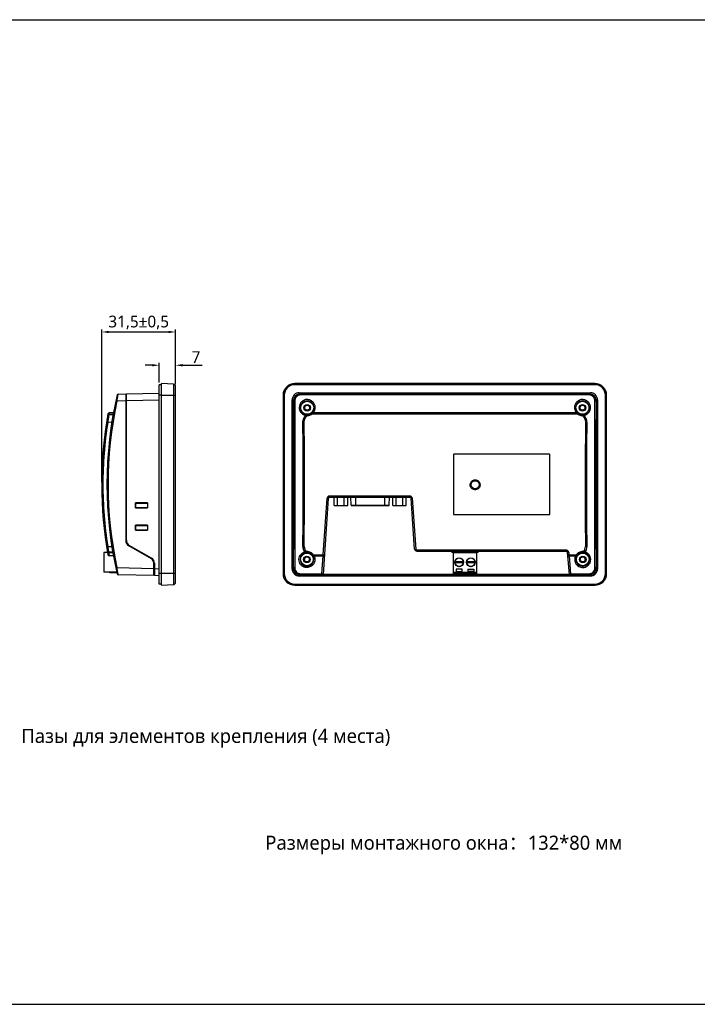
# Model space of a CAD drawing. Extents: x 0 to 1188, y 0 to 420.
# Tile 5 of 22: x 293 to 582, y 0 to 420. Entities that reach past the tile are written whole.
import ezdxf

# ---------------------------------------------------------------- set-up
doc = ezdxf.new("R2010")
doc.units = 0
doc.header["$LTSCALE"] = 32.67
doc.header["$PDMODE"] = 3
doc.header["$PDSIZE"] = 8
doc.layers.get('0').update_dxf_attribs({"linetype": 'CONTINUOUS'})
doc.layers.get('DEFPOINTS').update_dxf_attribs({"linetype": 'CONTINUOUS'})
doc.styles.get("Standard").update_dxf_attribs({"font": 'msyh.ttc'})
doc.dimstyles.get("Standard").update_dxf_attribs({"dimtxt": 5, "dimasz": 3, "dimexe": 1, "dimexo": 1, "dimgap": 1, "dimtad": 1, "dimdec": 1, "dimtxsty": 'STANDARD', "dimcen": 0, "dimazin": 3, "dimtp": 0.001, "dimtm": 0.001, "dimtfac": 1, "dimtdec": 1, "dimtofl": 0, "dimtmove": 0, "dimatfit": 3, "dimtolj": 1})

# ---------------------------------------------------------------- blocks, each defined once
blk = doc.blocks.new('*D4')
at = {"color": 0}
for p, q in [((328.16, 222.78), (328.16, 287.79)), ((331.16, 286.79), (356.66, 286.79)), ((359.66, 264.52), (359.66, 287.79))]:
    blk.add_line(p, q, dxfattribs=at)
for points in [[(331.16, 287.29), (331.16, 286.29), (328.16, 286.79)], [(356.66, 287.29), (356.66, 286.29), (359.66, 286.79)]]:
    blk.add_solid(points, dxfattribs=at)
at = {"layer": 'DEFPOINTS', "color": 0}
for p in [(359.66, 286.79), (359.66, 263.52), (328.16, 221.78)]:
    blk.add_point(p, dxfattribs=at)
at = {"color": 0, "insert": (343.91, 290.8), "char_height": 5, "attachment_point": 5}
blk.add_mtext('\\A1;31,5±0,5', dxfattribs=at)
blk = doc.blocks.new('*D5')
at = {"color": 0}
for p, q in [((352.66, 265.28), (352.66, 273.6)), ((359.66, 264.52), (359.66, 273.6)), ((349.66, 272.6), (346.66, 272.6)), ((362.66, 272.6), (370.99, 272.6))]:
    blk.add_line(p, q, dxfattribs=at)
for points in [[(349.66, 273.1), (349.66, 272.1), (352.66, 272.6)], [(362.66, 273.1), (362.66, 272.1), (359.66, 272.6)]]:
    blk.add_solid(points, dxfattribs=at)
at = {"layer": 'DEFPOINTS', "color": 0}
for p in [(359.66, 272.6), (352.66, 264.28), (359.66, 263.52)]:
    blk.add_point(p, dxfattribs=at)
at = {"color": 0, "insert": (368.33, 276.1), "char_height": 5, "attachment_point": 5}
blk.add_mtext('\\A1;7', dxfattribs=at)

msp = doc.modelspace()

# ---------------------------------------------------------------- linework, layer by layer
for p, q in [((0, 420), (594, 420)), ((353.66, 178.78), (353.66, 264.78)), ((358.71, 264.52), (353.66, 264.78)), ((538.46, 264.78), (410.46, 264.78)), ((338.66, 260.39), (352.66, 260.75)), ((352.66, 179.28), (352.66, 264.28)), ((353.66, 264.28), (352.66, 264.28)), ((358.71, 264.52), (358.71, 179.04)), ((359.66, 180.04), (359.66, 263.52)), ((538.46, 264.28), (410.46, 264.28)), ((412.36, 260.88), (412.85, 260.39)), ((412.36, 260.88), (536.56, 260.88)), ((419.4, 260.62), (419.41, 260.49)), ((421.52, 260.62), (419.4, 260.62)), ((419.41, 260.49), (421.52, 260.49)), ((421.52, 260.49), (421.52, 260.62)), ((428.9, 260.62), (428.91, 260.49)), ((431.02, 260.62), (428.9, 260.62)), ((428.91, 260.49), (431.02, 260.49)), ((431.02, 260.49), (431.02, 260.62)), ((517.9, 260.62), (517.91, 260.49)), ((520.02, 260.62), (517.9, 260.62)), ((517.91, 260.49), (520.01, 260.49)), ((520.01, 260.49), (520.02, 260.62)), ((527.4, 260.62), (527.4, 260.49)), ((529.52, 260.62), (527.4, 260.62)), ((527.4, 260.49), (529.51, 260.49)), ((529.51, 260.49), (529.52, 260.62)), ((536.07, 260.39), (536.56, 260.88)), ((338.36, 257.38), (334.62, 257.28)), ((335.18, 260.3), (338.36, 260.38)), ((338.36, 260.38), (338.36, 197.94)), ((338.66, 259.78), (338.36, 259.75)), ((338.36, 257.47), (338.66, 257.47)), ((338.66, 197.94), (338.66, 260.39)), ((352.66, 257.75), (338.66, 257.39)), ((353.66, 259.78), (352.66, 259.78)), ((353.66, 259.78), (359.66, 259.78)), ((405.46, 259.78), (405.46, 183.78)), ((405.96, 259.78), (405.96, 183.78)), ((409.36, 185.68), (409.36, 257.88)), ((409.85, 257.39), (409.36, 257.88)), ((409.85, 257.39), (409.85, 197.94)), ((409.86, 257.38), (409.86, 197.94)), ((409.96, 257.28), (409.86, 257.38)), ((536.07, 260.39), (412.85, 260.39)), ((412.86, 260.38), (412.94, 260.3)), ((536.06, 260.38), (412.86, 260.38)), ((412.94, 259.91), (412.94, 260.3)), ((535.98, 260.3), (412.94, 260.3)), ((535.98, 259.91), (412.94, 259.91)), ((535.98, 260.3), (536.06, 260.38)), ((535.98, 260.3), (535.98, 259.91)), ((539.06, 257.38), (538.96, 257.28)), ((539.06, 257.38), (539.06, 197.94)), ((539.56, 257.88), (539.07, 257.39)), ((539.07, 197.94), (539.07, 257.39)), ((539.56, 257.88), (539.56, 185.68)), ((542.96, 183.78), (542.96, 259.78)), ((543.46, 183.78), (543.46, 259.78)), ((331.3, 252.14), (331.17, 251.52)), ((333.13, 252.31), (331.29, 252.24)), ((333.11, 252.2), (331.3, 252.14)), ((417.57, 252.14), (417.6, 252.21)), ((417.91, 252.31), (417.87, 252.24)), ((417.87, 251.83), (417.87, 252.24)), ((531.05, 252.24), (417.87, 252.24)), ((418.32, 252.31), (530.6, 252.31)), ((531.05, 252.24), (531.01, 252.31)), ((531.05, 251.83), (531.05, 252.24)), ((531.32, 252.21), (531.35, 252.14)), ((332.45, 248.29), (330.7, 248.23)), ((332.69, 251.55), (333, 251.55)), ((332.98, 251.44), (332.69, 251.44)), ((414.02, 248.23), (413.96, 248.29)), ((417.87, 251.83), (531.05, 251.83)), ((534.96, 248.29), (534.9, 248.23)), ((478.18, 234.48), (478.18, 209.08)), ((478.49, 234.79), (518.89, 234.79)), ((519.2, 209.08), (519.2, 234.48)), ((424.78, 215.81), (422.51, 183.39)), ((422.6, 191.73), (424.28, 215.83)), ((425.28, 216.28), (425.28, 216.77)), ((459.57, 216.77), (425.28, 216.77)), ((425.28, 216.28), (459.57, 216.28)), ((427.25, 212.78), (427.25, 216.28)), ((428.7, 212.78), (428.7, 216.28)), ((431.58, 212.78), (431.58, 216.28)), ((433.03, 212.78), (433.03, 216.28)), ((434.49, 212.88), (434.43, 216.28)), ((436.39, 216.28), (436.39, 212.78)), ((448.89, 212.78), (448.89, 216.28)), ((450.79, 212.88), (450.85, 216.28)), ((452.25, 212.78), (452.25, 216.28)), ((453.7, 212.78), (453.7, 216.28)), ((456.58, 212.78), (456.58, 216.28)), ((458.03, 212.78), (458.03, 216.28)), ((459.57, 216.77), (459.57, 216.28)), ((461.58, 194.21), (460.07, 215.81)), ((460.57, 215.83), (462.08, 194.16)), ((342.6, 211.72), (342.6, 213.84)), ((342.66, 213.78), (342.6, 213.84)), ((347.72, 213.84), (342.6, 213.84)), ((342.66, 211.78), (342.6, 211.72)), ((342.6, 211.72), (347.72, 211.72)), ((342.66, 211.78), (342.66, 213.78)), ((342.66, 213.78), (347.66, 213.78)), ((347.66, 211.78), (342.66, 211.78)), ((347.66, 213.78), (347.72, 213.84)), ((347.66, 213.78), (347.66, 211.78)), ((347.66, 211.78), (347.72, 211.72)), ((347.72, 213.84), (347.72, 211.72)), ((409.62, 213.84), (409.62, 211.72)), ((409.75, 213.83), (409.62, 213.84)), ((409.62, 211.72), (409.75, 211.73)), ((409.75, 211.73), (409.75, 213.83)), ((427.25, 212.78), (433.03, 212.78)), ((434.49, 212.88), (450.79, 212.88)), ((434.6, 212.78), (450.68, 212.78)), ((452.25, 212.78), (458.03, 212.78)), ((539.17, 211.72), (539.17, 213.84)), ((539.31, 213.84), (539.17, 213.84)), ((539.17, 211.72), (539.31, 211.72)), ((539.31, 213.84), (539.31, 211.72)), ((518.89, 208.77), (478.49, 208.77)), ((342.6, 202.22), (342.6, 204.34)), ((342.66, 204.28), (342.6, 204.34)), ((347.72, 204.34), (342.6, 204.34)), ((342.66, 202.28), (342.6, 202.22)), ((342.6, 202.22), (347.72, 202.22)), ((342.66, 202.28), (342.66, 204.28)), ((342.66, 204.28), (347.66, 204.28)), ((347.66, 202.28), (342.66, 202.28)), ((347.66, 204.28), (347.72, 204.34)), ((347.66, 204.28), (347.66, 202.28)), ((347.66, 202.28), (347.72, 202.22)), ((347.72, 204.34), (347.72, 202.22)), ((409.62, 204.34), (409.62, 202.22)), ((409.75, 204.33), (409.62, 204.34)), ((409.62, 202.22), (409.75, 202.23)), ((409.75, 202.23), (409.75, 204.33)), ((539.17, 202.22), (539.17, 204.34)), ((539.31, 204.34), (539.17, 204.34)), ((539.17, 202.22), (539.31, 202.22)), ((539.31, 204.34), (539.31, 202.22)), ((338.66, 197.94), (338.36, 197.94)), ((330.7, 195.33), (332.45, 195.27)), ((339.76, 195.52), (339.91, 195.78)), ((349.36, 189.97), (339.76, 195.52)), ((349.41, 190.29), (339.91, 195.78)), ((409.82, 195.78), (409.57, 190.29)), ((409.57, 189.97), (409.82, 195.52)), ((413.96, 195.27), (414.02, 195.33)), ((462.58, 193.28), (462.27, 193.33)), ((462.58, 193.28), (462.58, 193.7)), ((526.28, 193.7), (462.58, 193.7)), ((462.58, 193.28), (526.28, 193.28)), ((477.46, 193.28), (477.46, 192.78)), ((481.56, 193.28), (481.56, 192.78)), ((483.06, 192.78), (483.06, 193.28)), ((488.66, 192.78), (488.66, 193.28)), ((526.28, 193.7), (526.28, 193.28)), ((534.9, 195.33), (534.96, 195.27)), ((539.35, 190.29), (539.1, 195.78)), ((539.35, 189.97), (539.1, 195.52)), ((329.09, 192.78), (329.09, 184.28)), ((330.63, 192.78), (329.09, 192.78)), ((332.83, 192.86), (331.04, 192.9)), ((331.05, 192.72), (331.07, 192.65)), ((331.05, 192.7), (332.88, 192.66)), ((333.14, 191.25), (331.29, 191.32)), ((331.3, 191.52), (333.24, 191.46)), ((332.86, 192.86), (332.83, 192.86)), ((349.41, 190.29), (349.26, 190.03)), ((414.83, 192.9), (414.74, 192.86)), ((415.29, 192.7), (415.2, 192.65)), ((415.66, 192.73), (415.66, 193.15)), ((418.04, 191.45), (418.04, 191.52)), ((418.44, 191.32), (418.44, 191.73)), ((418.44, 191.73), (422.6, 191.73)), ((418.45, 191.25), (418.44, 191.32)), ((418.44, 191.32), (422.6, 191.32)), ((422.57, 191.25), (418.68, 191.25)), ((422.04, 183.65), (422.57, 191.25)), ((422.6, 191.32), (422.59, 191.25)), ((422.6, 191.73), (422.6, 191.32)), ((478.06, 192.78), (477.46, 192.78)), ((478.06, 192.78), (478.06, 183.58)), ((478.06, 192.78), (488.06, 192.78)), ((488.06, 183.58), (488.06, 192.78)), ((488.66, 192.78), (488.06, 192.78)), ((527.61, 183.38), (526.78, 192.82)), ((527.28, 192.78), (527.37, 191.73)), ((527.37, 191.32), (527.37, 191.73)), ((527.37, 191.73), (530.48, 191.73)), ((527.38, 191.25), (527.37, 191.32)), ((527.37, 191.32), (530.48, 191.32)), ((527.41, 191.25), (528.07, 183.65)), ((530.24, 191.25), (527.41, 191.25)), ((530.48, 191.73), (530.48, 191.32)), ((530.48, 191.32), (530.48, 191.25)), ((530.89, 191.52), (530.88, 191.45)), ((533.26, 192.73), (533.26, 193.15)), ((533.72, 192.65), (533.64, 192.7)), ((534.18, 192.86), (534.1, 192.9)), ((334.62, 186.28), (350.36, 185.87)), ((350.36, 182.87), (350.36, 188.24)), ((350.36, 188.13), (350.66, 188.13)), ((350.66, 186.09), (350.36, 186.09)), ((350.66, 188.13), (350.66, 182.86)), ((350.66, 185.86), (352.66, 185.81)), ((409.36, 185.68), (409.54, 185.86)), ((409.54, 188.13), (409.54, 188.24)), ((409.54, 185.86), (409.54, 188.13)), ((409.55, 188.24), (409.55, 185.87)), ((409.55, 185.87), (409.96, 186.28)), ((415.66, 186.29), (415.66, 186.89)), ((478.83, 188.83), (482.29, 188.83)), ((482.29, 188.33), (478.83, 188.33)), ((479.26, 185.58), (479.26, 184.58)), ((481.86, 185.58), (479.26, 185.58)), ((481.86, 184.58), (481.86, 185.58)), ((483.83, 188.83), (487.29, 188.83)), ((487.29, 188.33), (483.83, 188.33)), ((484.26, 185.58), (484.26, 184.58)), ((484.26, 185.58), (486.86, 185.58)), ((486.86, 185.58), (486.86, 184.58)), ((533.26, 186.89), (533.26, 186.29)), ((538.96, 186.28), (539.37, 185.87)), ((539.37, 185.87), (539.37, 188.24)), ((539.38, 188.24), (539.38, 188.13)), ((539.38, 188.13), (539.38, 185.86)), ((539.38, 185.86), (539.56, 185.68)), ((334.57, 184.28), (329.09, 184.28)), ((331.59, 183.98), (331.59, 184.28)), ((334.63, 183.98), (331.59, 183.98)), ((350.36, 182.87), (335.18, 183.26)), ((350.36, 183.81), (350.66, 183.78)), ((352.66, 182.81), (350.66, 182.86)), ((353.66, 183.78), (352.66, 183.78)), ((359.66, 183.78), (353.66, 183.78)), ((412.54, 182.86), (412.36, 182.68)), ((536.56, 182.68), (412.36, 182.68)), ((412.54, 182.86), (536.38, 182.86)), ((412.94, 183.26), (412.55, 182.87)), ((412.55, 182.87), (536.38, 182.87)), ((412.94, 183.26), (412.94, 183.65)), ((412.94, 183.65), (422.04, 183.65)), ((412.94, 183.26), (422.02, 183.26)), ((422.02, 183.26), (422.02, 182.91)), ((422.02, 182.91), (528.11, 182.91)), ((422.04, 183.65), (422.04, 183.26)), ((527.6, 183.4), (422.51, 183.4)), ((478.06, 184.28), (488.06, 184.28)), ((478.06, 183.98), (488.06, 183.98)), ((478.06, 183.58), (488.06, 183.58)), ((479.31, 183.93), (479.01, 183.6)), ((479.01, 183.93), (479.01, 183.6)), ((479.01, 183.93), (482.11, 183.93)), ((482.11, 183.6), (479.01, 183.6)), ((479.26, 184.58), (481.86, 184.58)), ((482.11, 183.6), (481.81, 183.93)), ((482.11, 183.6), (482.11, 183.93)), ((482.56, 183.98), (482.56, 184.28)), ((483.56, 183.98), (483.56, 184.28)), ((484.31, 183.93), (484.01, 183.6)), ((484.01, 183.93), (484.01, 183.6)), ((484.01, 183.93), (487.11, 183.93)), ((487.11, 183.6), (484.01, 183.6)), ((486.86, 184.58), (484.26, 184.58)), ((486.81, 183.93), (487.11, 183.6)), ((487.11, 183.93), (487.11, 183.6)), ((487.56, 183.98), (487.56, 184.28)), ((528.07, 183.26), (528.07, 183.65)), ((528.07, 183.65), (535.98, 183.65)), ((528.11, 182.91), (528.07, 183.26)), ((528.07, 183.26), (535.98, 183.26)), ((535.98, 183.65), (535.98, 183.26)), ((536.38, 182.87), (535.98, 183.26)), ((536.56, 182.68), (536.38, 182.86)), ((353.66, 179.28), (352.66, 179.28)), ((353.66, 178.78), (358.71, 179.04)), ((410.46, 179.28), (538.46, 179.28)), ((410.46, 178.78), (538.46, 178.78)), ((0, 0), (594, 0))]:
    msp.add_line(p, q)
msp.add_lwpolyline([(331.3, 252.14), (331.23, 251.81), (331.17, 251.52)])
for centre, radius in [((415.76, 254.48), 2.79), ((533.16, 254.48), 2.79), ((415.76, 254.48), 1.4), ((415.76, 254.48), 1.05), ((533.16, 254.48), 1.4), ((533.16, 254.48), 1.05), ((487.4, 221.62), 1.72), ((415.66, 189.78), 2.68), ((415.66, 189.78), 1.4), ((415.66, 189.78), 1.05), ((480.56, 188.58), 1.9), ((485.56, 188.58), 1.9), ((533.26, 189.78), 2.68), ((533.26, 189.78), 1.4), ((533.26, 189.78), 1.05)]:
    msp.add_circle(centre, radius)
for centre, radius, start, end in [((410.46, 259.78), 5, 90, 180), ((538.46, 259.78), 5, 0, 90), ((358.66, 263.52), 1, 0, 87), ((410.46, 259.78), 4.5, 90, 180), ((412.36, 257.88), 3, 89.9925, 180.0075), ((536.56, 257.88), 3, 359.9916, 90.0082), ((538.46, 259.78), 4.5, 0, 90), ((499.65, 221.78), 169.29, 166.9835, 193.0165), ((499.64, 221.78), 168.79, 167.858, 192.142), ((335.2, 259.8), 0.5, 91.5, 166.9835), ((412.85, 257.39), 3, 89.992, 180.0081), ((415.76, 254.47), 2.91, 0.2437, 179.7563), ((533.16, 254.47), 2.91, 0.2437, 179.7563), ((536.06, 257.38), 3, 359.9929, 90.0071), ((536.07, 257.39), 3, 359.9922, 90.0077), ((331.31, 251.74), 0.5, 92, 169.9075), ((415.76, 254.47), 2.91, 179.7727, 269.7549), ((533.16, 254.47), 2.91, 270.2444, 0.2283), ((499.65, 221.78), 171.49, 169.9075, 190.0925), ((-4445.58, 221.78), 4859.67, 359.68821, 0.31179), ((-4451.21, 221.89), 4865.8, 359.99873, 0.31104), ((416.07, 253.95), 2.58, 256.1101, 258.8456), ((416.48, 253.55), 2.12, 249.9062, 253.0983), ((532.45, 253.55), 2.12, 286.9013, 290.0932), ((532.85, 253.95), 2.58, 281.1624, 283.8975), ((5430.87, 221.8), 4896.53, 179.68994, 180.00029), ((5394.5, 221.78), 4859.67, 179.68821, 180.31179), ((-4481.95, 221.76), 4896.53, 359.68994, 0.00029), ((487.39, 221.62), 2.12, 175.7171, 179.9735), ((487.4, 221.62), 2.12, 349.4261, 0.0051), ((487.4, 221.62), 2.12, 359.9496, 4.2059), ((5400.13, 221.67), 4865.8, 179.99873, 180.31104), ((425.28, 215.78), 0.5, 90, 176), ((459.57, 215.78), 0.5, 4, 90), ((434.59, 212.88), 0.0985, 181, 270), ((450.69, 212.88), 0.0985, 270, 359), ((341.16, 197.94), 2.8, 180, 240), ((341.16, 197.94), 2.5, 180, 240), ((462.58, 194.28), 1, 184, 251.9643), ((526.28, 192.78), 0.5, 5, 90), ((331.06, 193.2), 0.5, 189.6249, 268.6699), ((331.31, 191.82), 0.5, 190.0925, 268), ((457.83, 217.85), 129.24, 191.2435, 191.7534), ((348.36, 188.24), 2, 0, 60), ((348.16, 188.13), 2.5, 0, 60), ((415.66, 189.79), 2.9, 99.0541, 270.0133), ((420.14, 196.75), 6.65, 214.7802, 215.8392), ((415.67, 189.61), 3.53, 90.0738, 97.2036), ((415.66, 189.77), 2.96, 90.016, 97.297), ((415.66, 189.79), 2.9, 269.9884, 34.922), ((418.68, 175.48), 15.78, 89.9896, 90.8588), ((422.57, 177.24), 14.02, 89.8832, 90.0003), ((480.56, 188.58), 1.75, 8.2132, 171.7868), ((485.56, 188.58), 1.75, 8.2132, 171.7868), ((527.41, 177.22), 14.03, 89.9999, 90.1461), ((530.25, 176.55), 14.71, 89.1096, 90.0421), ((533.26, 189.79), 2.9, 145.0785, 270.0111), ((533.25, 189.63), 3.52, 82.7131, 89.8743), ((533.26, 189.78), 2.95, 82.6999, 90.0025), ((533.26, 189.79), 2.9, 269.9877, 80.945), ((528.79, 196.75), 6.65, 324.1606, 325.2209), ((412.36, 185.68), 3, 179.9925, 270.0075), ((412.54, 185.86), 3, 179.9919, 270.0079), ((412.55, 185.87), 3, 179.9927, 270.0073), ((480.56, 188.58), 1.75, 188.2132, 351.7868), ((485.56, 188.58), 1.75, 188.2132, 351.7868), ((536.38, 185.87), 3, 269.9923, 0.0077), ((536.38, 185.86), 3, 269.9915, 0.0084), ((536.56, 185.68), 3, 269.9916, 0.0082), ((335.2, 183.76), 0.5, 193.0165, 268.5), ((410.46, 183.78), 5, 180, 270), ((410.46, 183.78), 4.5, 180, 270), ((538.46, 183.78), 5, 270, 360), ((538.46, 183.78), 4.5, 270, 360), ((358.66, 180.04), 1, 273, 360)]:
    msp.add_arc(centre, radius, start, end)
for centre, major_axis, ratio, start_param, end_param in [((412.86, 257.38), (2.12, -2.12), 0.999315, 2.356533, 3.926649), ((408.12, 221.78), (0, 169.29), 0.034921, -1.728018, -1.413575), ((540.8, 221.78), (0, 169.29), 0.034921, 1.413575, 1.728018)]:
    msp.add_ellipse(centre, major_axis=major_axis, ratio=ratio, start_param=start_param, end_param=end_param)
for points, knots in [([(334.15, 257.39), (334.15, 257.39), (334.15, 257.39), (334.16, 257.38), (334.17, 257.38), (334.19, 257.38), (334.23, 257.37), (334.29, 257.35), (334.36, 257.34), (334.48, 257.31), (334.56, 257.3), (334.62, 257.28)], [0, 0, 0, 0, 0.004186, 0.016907, 0.038729, 0.070207, 0.162829, 0.291684, 0.450933, 0.629723, 1, 1, 1, 1]), ([(334.62, 257.28), (334.66, 257.48), (334.72, 257.86), (334.82, 258.41), (334.92, 258.92), (334.99, 259.32), (335.04, 259.6), (335.08, 259.77), (335.11, 259.93), (335.13, 260.05), (335.15, 260.14), (335.16, 260.2), (335.17, 260.23), (335.17, 260.26), (335.18, 260.28), (335.18, 260.29), (335.18, 260.3), (335.18, 260.3)], [0, 0, 0, 0, 0.192783, 0.378722, 0.550944, 0.702841, 0.769237, 0.828327, 0.879481, 0.922145, 0.955848, 0.969218, 0.980214, 0.98881, 0.99498, 0.998709, 1, 1, 1, 1]), ([(412.94, 260.3), (412.55, 260.3), (411.76, 260.14), (410.76, 259.46), (410.11, 258.46), (409.96, 257.67), (409.96, 257.28)], [0, 0, 0, 0, 0.251804, 0.502412, 0.751586, 1, 1, 1, 1]), ([(409.96, 257.28), (409.96, 257.3), (410.02, 257.34), (410.12, 257.36), (410.28, 257.38), (410.4, 257.39), (410.46, 257.39)], [0, 0, 0, 0, 0.103999, 0.328798, 0.652493, 1, 1, 1, 1]), ([(412.94, 259.91), (412.61, 259.91), (411.95, 259.78), (411.12, 259.21), (410.58, 258.37), (410.46, 257.71), (410.46, 257.39)], [0, 0, 0, 0, 0.25209, 0.502787, 0.751788, 1, 1, 1, 1]), ([(410.46, 257.39), (410.53, 245.52), (410.59, 221.78), (410.53, 198.04), (410.46, 186.17)], [0, 0, 0, 0, 0.5, 1, 1, 1, 1]), ([(419.17, 254.58), (419.17, 254.8), (419.13, 255.24), (418.88, 256.09), (418.24, 257.03), (417.11, 257.79), (415.76, 258.08), (414.42, 257.8), (413.28, 257.04), (412.53, 255.9), (412.35, 255.02), (412.35, 254.58)], [0, 0, 0, 0, 0.062211, 0.124462, 0.24884, 0.3742, 0.500314, 0.626406, 0.751744, 0.876123, 1, 1, 1, 1]), ([(536.57, 254.58), (536.57, 254.8), (536.53, 255.24), (536.28, 256.09), (535.64, 257.03), (534.51, 257.79), (533.16, 258.08), (531.82, 257.8), (530.68, 257.04), (529.93, 255.9), (529.75, 255.02), (529.75, 254.58)], [0, 0, 0, 0, 0.062211, 0.124462, 0.24884, 0.3742, 0.500314, 0.626406, 0.751744, 0.876123, 1, 1, 1, 1]), ([(538.96, 257.28), (538.96, 257.67), (538.81, 258.46), (538.16, 259.46), (537.16, 260.14), (536.37, 260.3), (535.98, 260.3)], [0, 0, 0, 0, 0.248414, 0.497588, 0.748196, 1, 1, 1, 1]), ([(538.46, 257.39), (538.46, 257.71), (538.34, 258.37), (537.8, 259.21), (536.97, 259.78), (536.31, 259.91), (535.98, 259.91)], [0, 0, 0, 0, 0.248279, 0.497351, 0.747966, 1, 1, 1, 1]), ([(538.46, 186.17), (538.4, 198.04), (538.33, 221.78), (538.4, 245.52), (538.46, 257.39)], [0, 0, 0, 0, 0.5, 1, 1, 1, 1]), ([(538.46, 257.39), (538.52, 257.39), (538.64, 257.38), (538.8, 257.36), (538.9, 257.34), (538.96, 257.3), (538.96, 257.28)], [0, 0, 0, 0, 0.347507, 0.671202, 0.896001, 1, 1, 1, 1]), ([(331.3, 252.14), (331.19, 252.14), (331.02, 252.11), (330.86, 251.97), (330.82, 251.88), (330.81, 251.83)], [0, 0, 0, 0, 0.533879, 0.781756, 1, 1, 1, 1]), ([(331.3, 252.14), (331.3, 252.15), (331.29, 252.18), (331.29, 252.21), (331.29, 252.23), (331.29, 252.24), (331.29, 252.24), (331.29, 252.24), (331.29, 252.24)], [0, 0, 0, 0, 0.427465, 0.74167, 0.853369, 0.933814, 0.982603, 1, 1, 1, 1]), ([(412.35, 254.58), (412.35, 254.18), (412.49, 253.39), (413.09, 252.33), (414.01, 251.54), (414.78, 251.26), (415.18, 251.2)], [0, 0, 0, 0, 0.248051, 0.497311, 0.748035, 1, 1, 1, 1]), ([(412.85, 254.48), (412.85, 254.5), (412.79, 254.53), (412.69, 254.55), (412.53, 254.57), (412.41, 254.58), (412.35, 254.58)], [0, 0, 0, 0, 0.099094, 0.323149, 0.649245, 1, 1, 1, 1]), ([(415.86, 251.52), (416.17, 251.53), (416.78, 251.65), (417.33, 251.95), (417.57, 252.14)], [0, 0, 0, 0, 0.500835, 1, 1, 1, 1]), ([(417.57, 252.14), (417.57, 252.14), (417.59, 252.14), (417.61, 252.12), (417.64, 252.1), (417.7, 252.04), (417.78, 251.95), (417.84, 251.87), (417.87, 251.83)], [0, 0, 0, 0, 0.028175, 0.085612, 0.177721, 0.302771, 0.629999, 1, 1, 1, 1]), ([(417.6, 252.21), (417.93, 252.48), (418.48, 253.18), (418.67, 254.05), (418.67, 254.48)], [0, 0, 0, 0, 0.501878, 1, 1, 1, 1]), ([(417.91, 252.31), (417.88, 252.31), (417.77, 252.31), (417.66, 252.26), (417.6, 252.21)], [0, 0, 0, 0, 0.267576, 1, 1, 1, 1]), ([(417.91, 252.31), (417.94, 252.31), (418.08, 252.31), (418.22, 252.31), (418.32, 252.31)], [0, 0, 0, 0, 0.229967, 1, 1, 1, 1]), ([(418.32, 252.31), (418.59, 252.62), (419.03, 253.34), (419.17, 254.17), (419.17, 254.58)], [0, 0, 0, 0, 0.50126, 1, 1, 1, 1]), ([(418.67, 254.48), (418.67, 254.5), (418.73, 254.53), (418.83, 254.55), (418.99, 254.57), (419.11, 254.58), (419.17, 254.58)], [0, 0, 0, 0, 0.094189, 0.310802, 0.637525, 1, 1, 1, 1]), ([(530.25, 254.48), (530.25, 254.5), (530.19, 254.53), (530.09, 254.55), (529.93, 254.57), (529.81, 254.58), (529.75, 254.58)], [0, 0, 0, 0, 0.099093, 0.323148, 0.649244, 1, 1, 1, 1]), ([(529.75, 254.58), (529.75, 254.17), (529.9, 253.34), (530.33, 252.62), (530.6, 252.31)], [0, 0, 0, 0, 0.49874, 1, 1, 1, 1]), ([(530.25, 254.48), (530.25, 254.05), (530.44, 253.18), (530.99, 252.48), (531.32, 252.21)], [0, 0, 0, 0, 0.498185, 1, 1, 1, 1]), ([(530.6, 252.31), (530.64, 252.31), (530.77, 252.31), (530.91, 252.31), (531.01, 252.31)], [0, 0, 0, 0, 0.263144, 1, 1, 1, 1]), ([(531.01, 252.31), (531.07, 252.31), (531.18, 252.3), (531.28, 252.24), (531.32, 252.21)], [0, 0, 0, 0, 0.517612, 1, 1, 1, 1]), ([(531.35, 252.14), (531.35, 252.14), (531.33, 252.14), (531.31, 252.12), (531.28, 252.1), (531.23, 252.04), (531.15, 251.95), (531.08, 251.87), (531.05, 251.83)], [0, 0, 0, 0, 0.028175, 0.085613, 0.177724, 0.302776, 0.630005, 1, 1, 1, 1]), ([(531.35, 252.14), (531.59, 251.95), (532.14, 251.65), (532.75, 251.53), (533.06, 251.52)], [0, 0, 0, 0, 0.499177, 1, 1, 1, 1]), ([(533.74, 251.2), (534.14, 251.26), (534.91, 251.54), (535.84, 252.33), (536.43, 253.39), (536.57, 254.18), (536.57, 254.58)], [0, 0, 0, 0, 0.251974, 0.502686, 0.751929, 1, 1, 1, 1]), ([(536.07, 254.48), (536.07, 254.5), (536.13, 254.53), (536.23, 254.55), (536.39, 254.57), (536.51, 254.58), (536.57, 254.58)], [0, 0, 0, 0, 0.094189, 0.310802, 0.637525, 1, 1, 1, 1]), ([(330.7, 248.23), (330.64, 248.23), (330.55, 248.25), (330.44, 248.27), (330.37, 248.28), (330.31, 248.29), (330.27, 248.29), (330.24, 248.3), (330.23, 248.3), (330.23, 248.3), (330.22, 248.3), (330.22, 248.3)], [0, 0, 0, 0, 0.371138, 0.549881, 0.708913, 0.837518, 0.929939, 0.961354, 0.983136, 0.995832, 1, 1, 1, 1]), ([(330.69, 251.11), (330.71, 251.22), (330.83, 251.43), (331.06, 251.52), (331.17, 251.52)], [0, 0, 0, 0, 0.50138, 1, 1, 1, 1]), ([(331.15, 251.42), (331.1, 251.42), (330.99, 251.41), (330.8, 251.33), (330.7, 251.2), (330.69, 251.11)], [0, 0, 0, 0, 0.277216, 0.547807, 1, 1, 1, 1]), ([(331.15, 251.42), (331.12, 251.2), (331.04, 250.59), (330.88, 249.53), (330.76, 248.68), (330.7, 248.23)], [0, 0, 0, 0, 0.201213, 0.576658, 1, 1, 1, 1]), ([(331.15, 251.42), (331.15, 251.43), (331.16, 251.46), (331.16, 251.49), (331.16, 251.51), (331.17, 251.52), (331.17, 251.52)], [0, 0, 0, 0, 0.400094, 0.704395, 0.905662, 1, 1, 1, 1]), ([(413.96, 248.29), (413.95, 248.82), (414.17, 249.91), (414.79, 250.82), (415.18, 251.2)], [0, 0, 0, 0, 0.499388, 1, 1, 1, 1]), ([(414.02, 248.23), (414.02, 248.83), (414.29, 250.07), (415.09, 251.05), (415.57, 251.42)], [0, 0, 0, 0, 0.49931, 1, 1, 1, 1]), ([(414.02, 248.23), (414.02, 248.23), (414.03, 248.24), (414.08, 248.26), (414.19, 248.28), (414.34, 248.3), (414.46, 248.3), (414.52, 248.3)], [0, 0, 0, 0, 0.034602, 0.096999, 0.321523, 0.648266, 1, 1, 1, 1]), ([(414.52, 248.3), (414.51, 248.57), (414.59, 249.24), (415, 250.25), (415.55, 250.88), (415.88, 251.11)], [0, 0, 0, 0, 0.250013, 0.624525, 1, 1, 1, 1]), ([(415.18, 251.2), (415.2, 251.22), (415.29, 251.3), (415.38, 251.39), (415.45, 251.45)], [0, 0, 0, 0, 0.268133, 1, 1, 1, 1]), ([(415.75, 251.56), (415.72, 251.56), (415.62, 251.55), (415.52, 251.5), (415.45, 251.45)], [0, 0, 0, 0, 0.23748, 1, 1, 1, 1]), ([(415.57, 251.42), (415.58, 251.42), (415.59, 251.41), (415.61, 251.4), (415.65, 251.37), (415.7, 251.31), (415.78, 251.22), (415.84, 251.15), (415.88, 251.11)], [0, 0, 0, 0, 0.033716, 0.098384, 0.194118, 0.319406, 0.641481, 1, 1, 1, 1]), ([(415.88, 251.11), (415.87, 251.16), (415.87, 251.26), (415.87, 251.37), (415.86, 251.45), (415.86, 251.49), (415.86, 251.51), (415.86, 251.52), (415.86, 251.52)], [0, 0, 0, 0, 0.381532, 0.711677, 0.834312, 0.923679, 0.979123, 1, 1, 1, 1]), ([(415.88, 251.11), (416.24, 251.12), (416.95, 251.26), (417.59, 251.61), (417.87, 251.83)], [0, 0, 0, 0, 0.500751, 1, 1, 1, 1]), ([(531.05, 251.83), (531.33, 251.61), (531.97, 251.26), (532.69, 251.12), (533.04, 251.11)], [0, 0, 0, 0, 0.499247, 1, 1, 1, 1]), ([(533.04, 251.11), (533.05, 251.16), (533.05, 251.26), (533.05, 251.37), (533.06, 251.45), (533.06, 251.49), (533.06, 251.51), (533.06, 251.52), (533.06, 251.52)], [0, 0, 0, 0, 0.381526, 0.711673, 0.83431, 0.923678, 0.979123, 1, 1, 1, 1]), ([(533.35, 251.42), (533.34, 251.42), (533.33, 251.41), (533.31, 251.4), (533.27, 251.37), (533.22, 251.31), (533.14, 251.22), (533.08, 251.15), (533.04, 251.11)], [0, 0, 0, 0, 0.033716, 0.098384, 0.19412, 0.319409, 0.641488, 1, 1, 1, 1]), ([(533.04, 251.11), (533.16, 251.03), (533.36, 250.85), (533.62, 250.54), (533.86, 250.22), (534.06, 249.86), (534.21, 249.49), (534.36, 248.98), (534.41, 248.57), (534.4, 248.3)], [0, 0, 0, 0, 0.12538, 0.251123, 0.376098, 0.500982, 0.626012, 0.750828, 1, 1, 1, 1]), ([(533.47, 251.45), (533.45, 251.46), (533.36, 251.53), (533.25, 251.56), (533.17, 251.56)], [0, 0, 0, 0, 0.2709, 1, 1, 1, 1]), ([(533.35, 251.42), (533.83, 251.05), (534.63, 250.07), (534.91, 248.83), (534.9, 248.23)], [0, 0, 0, 0, 0.500677, 1, 1, 1, 1]), ([(533.47, 251.45), (533.49, 251.43), (533.58, 251.35), (533.67, 251.26), (533.74, 251.2)], [0, 0, 0, 0, 0.22671, 1, 1, 1, 1]), ([(534.96, 248.29), (534.97, 248.82), (534.76, 249.91), (534.13, 250.82), (533.74, 251.2)], [0, 0, 0, 0, 0.499394, 1, 1, 1, 1]), ([(534.9, 248.23), (534.9, 248.23), (534.89, 248.24), (534.84, 248.26), (534.73, 248.28), (534.58, 248.3), (534.46, 248.3), (534.4, 248.3)], [0, 0, 0, 0, 0.034602, 0.096991, 0.321476, 0.648203, 1, 1, 1, 1]), ([(478.49, 234.79), (478.41, 234.79), (478.25, 234.72), (478.18, 234.56), (478.18, 234.48)], [0, 0, 0, 0, 0.50048, 1, 1, 1, 1]), ([(519.2, 234.48), (519.2, 234.56), (519.14, 234.72), (518.97, 234.79), (518.89, 234.79)], [0, 0, 0, 0, 0.499527, 1, 1, 1, 1]), ([(485.28, 221.78), (485.3, 222.04), (485.44, 222.57), (485.92, 223.21), (486.6, 223.64), (487.4, 223.79), (488.19, 223.64), (488.87, 223.21), (489.35, 222.57), (489.49, 222.04), (489.51, 221.78)], [0, 0, 0, 0, 0.125022, 0.250008, 0.375007, 0.500004, 0.625, 0.75, 0.874981, 1, 1, 1, 1]), ([(489.48, 221.23), (489.44, 220.98), (489.24, 220.48), (488.7, 219.89), (487.99, 219.54), (487.2, 219.46), (486.43, 219.68), (485.79, 220.16), (485.37, 220.84), (485.27, 221.36), (485.27, 221.62)], [0, 0, 0, 0, 0.125022, 0.250004, 0.375006, 0.500004, 0.624999, 0.75, 0.87498, 1, 1, 1, 1]), ([(425.28, 216.77), (425.15, 216.76), (424.9, 216.72), (424.58, 216.51), (424.35, 216.2), (424.29, 215.96), (424.28, 215.83)], [0, 0, 0, 0, 0.250065, 0.500103, 0.750073, 1, 1, 1, 1]), ([(424.28, 215.83), (424.34, 215.83), (424.43, 215.82), (424.55, 215.82), (424.63, 215.81), (424.69, 215.81), (424.74, 215.81), (424.76, 215.81), (424.78, 215.81), (424.78, 215.81)], [0, 0, 0, 0, 0.36761, 0.54633, 0.705971, 0.835339, 0.92842, 0.982107, 1, 1, 1, 1]), ([(460.57, 215.83), (460.56, 215.96), (460.49, 216.2), (460.27, 216.51), (459.94, 216.72), (459.69, 216.76), (459.57, 216.77)], [0, 0, 0, 0, 0.249952, 0.499951, 0.749961, 1, 1, 1, 1]), ([(460.57, 215.83), (460.5, 215.83), (460.41, 215.82), (460.3, 215.82), (460.22, 215.81), (460.16, 215.81), (460.11, 215.81), (460.09, 215.81), (460.07, 215.81), (460.07, 215.81)], [0, 0, 0, 0, 0.367568, 0.546273, 0.705909, 0.835282, 0.928377, 0.982084, 1, 1, 1, 1]), ([(478.18, 209.08), (478.18, 209), (478.25, 208.84), (478.41, 208.77), (478.49, 208.77)], [0, 0, 0, 0, 0.499527, 1, 1, 1, 1]), ([(518.89, 208.77), (518.97, 208.77), (519.14, 208.84), (519.2, 209), (519.2, 209.08)], [0, 0, 0, 0, 0.50048, 1, 1, 1, 1]), ([(409.82, 195.78), (409.83, 196.08), (409.85, 196.8), (409.85, 197.52), (409.85, 197.94)], [0, 0, 0, 0, 0.422692, 1, 1, 1, 1]), ([(409.86, 197.94), (409.86, 197.47), (409.86, 196.67), (409.84, 195.86), (409.82, 195.52)], [0, 0, 0, 0, 0.577308, 1, 1, 1, 1]), ([(539.1, 195.52), (539.08, 195.86), (539.07, 196.67), (539.06, 197.47), (539.06, 197.94)], [0, 0, 0, 0, 0.422692, 1, 1, 1, 1]), ([(539.07, 197.94), (539.07, 197.52), (539.07, 196.8), (539.09, 196.08), (539.1, 195.78)], [0, 0, 0, 0, 0.577308, 1, 1, 1, 1]), ([(330.7, 195.33), (330.64, 195.33), (330.55, 195.31), (330.44, 195.29), (330.37, 195.28), (330.31, 195.27), (330.27, 195.27), (330.24, 195.26), (330.23, 195.26), (330.23, 195.26), (330.22, 195.26), (330.22, 195.26)], [0, 0, 0, 0, 0.371249, 0.550035, 0.709088, 0.837685, 0.93007, 0.961457, 0.983208, 0.995869, 1, 1, 1, 1]), ([(330.7, 195.33), (330.73, 195.12), (330.8, 194.59), (330.92, 193.78), (331, 193.18), (331.04, 192.9)], [0, 0, 0, 0, 0.266634, 0.652129, 1, 1, 1, 1]), ([(413.96, 195.27), (413.95, 194.87), (414.08, 194.04), (414.44, 193.29), (414.67, 192.96)], [0, 0, 0, 0, 0.499707, 1, 1, 1, 1]), ([(414.02, 195.33), (414.02, 195.33), (414.03, 195.32), (414.08, 195.3), (414.19, 195.28), (414.34, 195.26), (414.46, 195.26), (414.52, 195.26)], [0, 0, 0, 0, 0.034602, 0.096989, 0.321469, 0.648193, 1, 1, 1, 1]), ([(414.83, 192.9), (414.56, 193.24), (414.15, 194.03), (414.02, 194.9), (414.02, 195.33)], [0, 0, 0, 0, 0.5003, 1, 1, 1, 1]), ([(414.52, 195.26), (414.52, 194.88), (414.64, 194.11), (414.99, 193.42), (415.22, 193.12)], [0, 0, 0, 0, 0.500065, 1, 1, 1, 1]), ([(461.58, 194.21), (461.58, 194.2), (461.59, 194.19), (461.64, 194.17), (461.74, 194.16), (461.9, 194.16), (462.02, 194.16), (462.08, 194.16)], [0, 0, 0, 0, 0.032763, 0.091977, 0.313309, 0.642753, 1, 1, 1, 1]), ([(462.08, 194.16), (462.08, 194.1), (462.11, 193.98), (462.23, 193.83), (462.39, 193.72), (462.51, 193.7), (462.58, 193.7)], [0, 0, 0, 0, 0.248554, 0.497956, 0.748559, 1, 1, 1, 1]), ([(527.28, 192.78), (527.27, 192.9), (527.2, 193.15), (526.98, 193.45), (526.66, 193.65), (526.41, 193.7), (526.28, 193.7)], [0, 0, 0, 0, 0.248408, 0.497858, 0.7485, 1, 1, 1, 1]), ([(533.7, 193.12), (533.93, 193.42), (534.29, 194.11), (534.41, 194.88), (534.4, 195.26)], [0, 0, 0, 0, 0.49993, 1, 1, 1, 1]), ([(534.9, 195.33), (534.91, 194.9), (534.77, 194.03), (534.36, 193.24), (534.1, 192.9)], [0, 0, 0, 0, 0.499696, 1, 1, 1, 1]), ([(534.96, 195.27), (534.97, 194.87), (534.85, 194.04), (534.48, 193.29), (534.25, 192.96)], [0, 0, 0, 0, 0.49969, 1, 1, 1, 1]), ([(534.9, 195.33), (534.9, 195.33), (534.89, 195.32), (534.84, 195.3), (534.73, 195.28), (534.58, 195.26), (534.46, 195.26), (534.4, 195.26)], [0, 0, 0, 0, 0.034602, 0.096998, 0.321517, 0.648257, 1, 1, 1, 1]), ([(330.57, 193.12), (330.57, 193.11), (330.58, 193.07), (330.6, 193.04), (330.62, 193.02)], [0, 0, 0, 0, 0.23315, 1, 1, 1, 1]), ([(330.62, 193.02), (330.66, 192.97), (330.81, 192.9), (330.96, 192.89), (331.04, 192.9)], [0, 0, 0, 0, 0.452787, 1, 1, 1, 1]), ([(331.3, 191.52), (331.24, 191.51), (331.13, 191.51), (330.98, 191.55), (330.86, 191.62), (330.82, 191.69), (330.81, 191.73)], [0, 0, 0, 0, 0.297484, 0.581638, 0.816226, 1, 1, 1, 1]), ([(331.04, 192.9), (331.04, 192.87), (331.04, 192.82), (331.04, 192.77), (331.05, 192.73), (331.05, 192.72), (331.05, 192.71), (331.05, 192.7), (331.05, 192.7)], [0, 0, 0, 0, 0.416033, 0.731248, 0.845094, 0.927972, 0.979051, 1, 1, 1, 1]), ([(331.29, 191.32), (331.29, 191.32), (331.29, 191.32), (331.29, 191.33), (331.29, 191.35), (331.29, 191.37), (331.29, 191.4), (331.29, 191.45), (331.3, 191.49), (331.3, 191.52)], [0, 0, 0, 0, 0.016896, 0.06708, 0.149881, 0.264262, 0.408643, 0.58131, 1, 1, 1, 1]), ([(409.54, 188.24), (409.54, 188.39), (409.54, 188.94), (409.55, 189.49), (409.56, 189.89)], [0, 0, 0, 0, 0.276595, 1, 1, 1, 1]), ([(409.57, 189.97), (409.56, 189.73), (409.55, 189.15), (409.55, 188.57), (409.55, 188.24)], [0, 0, 0, 0, 0.422692, 1, 1, 1, 1]), ([(409.56, 189.89), (409.56, 189.93), (409.56, 190.06), (409.57, 190.2), (409.57, 190.29)], [0, 0, 0, 0, 0.281609, 1, 1, 1, 1]), ([(415.66, 186.29), (415.56, 186.28), (415.35, 186.29), (415.05, 186.32), (414.75, 186.4), (414.47, 186.5), (414.18, 186.62), (413.83, 186.81), (413.42, 187.11), (413, 187.55), (412.55, 188.22), (412.23, 189.19), (412.26, 190.41), (412.72, 191.55), (413.55, 192.46), (414.29, 192.84), (414.67, 192.96)], [0, 0, 0, 0, 0.031661, 0.063317, 0.094928, 0.126542, 0.158085, 0.1896, 0.252406, 0.315001, 0.377378, 0.501272, 0.625113, 0.749383, 0.874358, 1, 1, 1, 1]), ([(414.74, 192.86), (414.8, 192.78), (414.94, 192.66), (415.13, 192.64), (415.2, 192.65)], [0, 0, 0, 0, 0.542885, 1, 1, 1, 1]), ([(414.83, 192.9), (414.83, 192.9), (414.85, 192.9), (414.88, 192.91), (414.92, 192.92), (414.99, 192.96), (415.09, 193.02), (415.18, 193.09), (415.22, 193.12)], [0, 0, 0, 0, 0.039033, 0.105078, 0.200449, 0.32261, 0.632801, 1, 1, 1, 1]), ([(415.29, 192.7), (415.28, 192.71), (415.28, 192.72), (415.28, 192.74), (415.27, 192.78), (415.26, 192.83), (415.25, 192.89), (415.24, 192.99), (415.23, 193.06), (415.22, 193.12)], [0, 0, 0, 0, 0.0215, 0.077614, 0.167656, 0.290781, 0.444615, 0.620728, 1, 1, 1, 1]), ([(418.44, 191.73), (418.28, 191.94), (417.91, 192.35), (417.24, 192.8), (416.47, 193.08), (415.93, 193.14), (415.66, 193.15)], [0, 0, 0, 0, 0.248866, 0.498611, 0.749104, 1, 1, 1, 1]), ([(418.04, 191.52), (417.77, 191.89), (417.05, 192.51), (416.12, 192.73), (415.66, 192.73)], [0, 0, 0, 0, 0.498544, 1, 1, 1, 1]), ([(418.68, 191.25), (418.82, 191), (419.01, 190.45), (419.1, 189.58), (418.95, 188.72), (418.61, 187.92), (418.06, 187.23), (417.36, 186.7), (416.54, 186.36), (415.95, 186.29), (415.66, 186.29)], [0, 0, 0, 0, 0.124536, 0.248775, 0.372899, 0.497223, 0.622067, 0.74747, 0.873565, 1, 1, 1, 1]), ([(418.44, 191.73), (418.39, 191.7), (418.3, 191.64), (418.19, 191.57), (418.1, 191.53), (418.05, 191.51), (418.04, 191.52), (418.04, 191.52)], [0, 0, 0, 0, 0.363671, 0.68946, 0.908024, 0.967563, 1, 1, 1, 1]), ([(418.44, 191.32), (418.36, 191.32), (418.2, 191.35), (418.08, 191.46), (418.04, 191.52)], [0, 0, 0, 0, 0.500038, 1, 1, 1, 1]), ([(418.04, 191.45), (418.08, 191.39), (418.2, 191.29), (418.36, 191.25), (418.45, 191.25)], [0, 0, 0, 0, 0.47053, 1, 1, 1, 1]), ([(422.59, 191.25), (422.66, 191.25), (422.8, 191.28), (422.96, 191.39), (423.06, 191.54), (423.09, 191.65), (423.09, 191.7)], [0, 0, 0, 0, 0.283773, 0.541623, 0.776619, 1, 1, 1, 1]), ([(422.6, 191.32), (422.72, 191.32), (422.97, 191.41), (423.09, 191.66), (423.1, 191.78)], [0, 0, 0, 0, 0.500104, 1, 1, 1, 1]), ([(422.6, 191.73), (422.69, 191.72), (422.81, 191.72), (422.97, 191.73), (423.03, 191.74), (423.06, 191.75)], [0, 0, 0, 0, 0.579727, 0.826447, 1, 1, 1, 1]), ([(423.06, 191.75), (423.06, 191.75), (423.08, 191.76), (423.1, 191.77), (423.1, 191.78)], [0, 0, 0, 0, 0.369289, 1, 1, 1, 1]), ([(526.78, 192.82), (526.78, 192.81), (526.85, 192.78), (526.94, 192.77), (527.1, 192.77), (527.22, 192.78), (527.28, 192.78)], [0, 0, 0, 0, 0.090794, 0.312658, 0.64229, 1, 1, 1, 1]), ([(526.87, 191.77), (526.88, 191.65), (527, 191.41), (527.25, 191.32), (527.37, 191.32)], [0, 0, 0, 0, 0.499897, 1, 1, 1, 1]), ([(526.87, 191.77), (526.87, 191.76), (526.93, 191.73), (526.98, 191.73), (527.02, 191.72)], [0, 0, 0, 0, 0.294422, 1, 1, 1, 1]), ([(526.88, 191.69), (526.89, 191.59), (527, 191.35), (527.25, 191.25), (527.38, 191.25)], [0, 0, 0, 0, 0.459754, 1, 1, 1, 1]), ([(527.02, 191.72), (527.04, 191.72), (527.16, 191.72), (527.28, 191.72), (527.37, 191.73)], [0, 0, 0, 0, 0.225341, 1, 1, 1, 1]), ([(530.24, 191.25), (529.98, 190.74), (529.74, 189.57), (530.22, 187.85), (531.52, 186.61), (532.68, 186.29), (533.26, 186.29)], [0, 0, 0, 0, 0.248793, 0.497377, 0.747663, 1, 1, 1, 1]), ([(533.26, 193.15), (532.99, 193.15), (532.45, 193.08), (531.68, 192.8), (531.01, 192.34), (530.64, 191.95), (530.48, 191.73)], [0, 0, 0, 0, 0.250877, 0.501383, 0.751151, 1, 1, 1, 1]), ([(530.89, 191.52), (530.88, 191.52), (530.87, 191.51), (530.82, 191.53), (530.74, 191.57), (530.62, 191.64), (530.53, 191.7), (530.48, 191.73)], [0, 0, 0, 0, 0.032436, 0.091974, 0.310541, 0.636333, 1, 1, 1, 1]), ([(530.48, 191.32), (530.56, 191.32), (530.72, 191.35), (530.84, 191.46), (530.89, 191.52)], [0, 0, 0, 0, 0.500064, 1, 1, 1, 1]), ([(530.48, 191.25), (530.56, 191.25), (530.72, 191.29), (530.84, 191.39), (530.88, 191.45)], [0, 0, 0, 0, 0.52883, 1, 1, 1, 1]), ([(533.26, 192.73), (532.8, 192.73), (531.88, 192.51), (531.15, 191.89), (530.89, 191.52)], [0, 0, 0, 0, 0.501621, 1, 1, 1, 1]), ([(533.26, 186.29), (533.66, 186.29), (534.48, 186.46), (535.52, 187.11), (536.16, 187.9), (536.5, 188.63), (536.69, 189.4), (536.65, 190.42), (536.2, 191.56), (535.37, 192.46), (534.63, 192.84), (534.25, 192.96)], [0, 0, 0, 0, 0.125986, 0.251448, 0.37614, 0.438458, 0.500689, 0.624654, 0.749096, 0.8742, 1, 1, 1, 1]), ([(533.7, 193.12), (533.69, 193.06), (533.68, 192.99), (533.67, 192.89), (533.66, 192.83), (533.65, 192.78), (533.64, 192.74), (533.64, 192.72), (533.64, 192.71), (533.64, 192.7)], [0, 0, 0, 0, 0.379355, 0.555477, 0.709306, 0.832414, 0.922428, 0.978515, 1, 1, 1, 1]), ([(534.1, 192.9), (534.04, 192.83), (533.9, 192.72), (533.72, 192.69), (533.64, 192.7)], [0, 0, 0, 0, 0.50011, 1, 1, 1, 1]), ([(533.7, 193.12), (533.74, 193.09), (533.83, 193.03), (533.94, 192.95), (534.03, 192.91), (534.07, 192.9), (534.09, 192.89), (534.1, 192.9)], [0, 0, 0, 0, 0.353384, 0.676105, 0.900694, 0.964736, 1, 1, 1, 1]), ([(533.72, 192.65), (533.8, 192.64), (533.98, 192.66), (534.12, 192.78), (534.18, 192.86)], [0, 0, 0, 0, 0.457247, 1, 1, 1, 1]), ([(539.35, 190.29), (539.35, 190.26), (539.36, 190.13), (539.36, 190), (539.36, 189.89)], [0, 0, 0, 0, 0.217171, 1, 1, 1, 1]), ([(539.37, 188.24), (539.37, 188.57), (539.37, 189.15), (539.36, 189.73), (539.35, 189.97)], [0, 0, 0, 0, 0.577308, 1, 1, 1, 1]), ([(539.36, 189.89), (539.37, 189.77), (539.38, 189.22), (539.38, 188.67), (539.38, 188.24)], [0, 0, 0, 0, 0.214834, 1, 1, 1, 1]), ([(334.62, 186.28), (334.56, 186.26), (334.48, 186.25), (334.36, 186.22), (334.29, 186.21), (334.23, 186.19), (334.19, 186.18), (334.17, 186.18), (334.16, 186.18), (334.15, 186.17), (334.15, 186.17), (334.15, 186.17)], [0, 0, 0, 0, 0.370277, 0.549066, 0.708316, 0.837171, 0.929792, 0.96127, 0.983093, 0.995814, 1, 1, 1, 1]), ([(335.18, 183.26), (335.18, 183.26), (335.18, 183.27), (335.18, 183.28), (335.17, 183.3), (335.17, 183.33), (335.16, 183.36), (335.15, 183.42), (335.13, 183.51), (335.11, 183.63), (335.08, 183.79), (335.04, 183.96), (334.99, 184.24), (334.92, 184.64), (334.82, 185.15), (334.72, 185.7), (334.66, 186.08), (334.62, 186.28)], [0, 0, 0, 0, 0.001291, 0.00502, 0.011189, 0.019785, 0.030781, 0.044151, 0.077854, 0.120517, 0.171672, 0.230761, 0.297157, 0.449054, 0.621276, 0.807217, 1, 1, 1, 1]), ([(409.96, 186.28), (409.96, 185.89), (410.11, 185.1), (410.76, 184.1), (411.76, 183.42), (412.55, 183.26), (412.94, 183.26)], [0, 0, 0, 0, 0.248414, 0.497588, 0.748196, 1, 1, 1, 1]), ([(410.46, 186.17), (410.4, 186.17), (410.28, 186.18), (410.12, 186.2), (410.02, 186.22), (409.96, 186.26), (409.96, 186.28)], [0, 0, 0, 0, 0.347507, 0.671202, 0.896001, 1, 1, 1, 1]), ([(410.46, 186.17), (410.46, 185.85), (410.58, 185.19), (411.12, 184.35), (411.95, 183.78), (412.61, 183.65), (412.94, 183.65)], [0, 0, 0, 0, 0.248279, 0.497351, 0.747966, 1, 1, 1, 1]), ([(535.98, 183.26), (536.37, 183.26), (537.16, 183.42), (538.16, 184.1), (538.81, 185.1), (538.96, 185.89), (538.96, 186.28)], [0, 0, 0, 0, 0.251804, 0.502412, 0.751586, 1, 1, 1, 1]), ([(535.98, 183.65), (536.31, 183.65), (536.97, 183.78), (537.8, 184.35), (538.34, 185.19), (538.46, 185.85), (538.46, 186.17)], [0, 0, 0, 0, 0.25209, 0.502787, 0.751788, 1, 1, 1, 1]), ([(538.96, 186.28), (538.96, 186.26), (538.9, 186.22), (538.8, 186.2), (538.64, 186.18), (538.52, 186.17), (538.46, 186.17)], [0, 0, 0, 0, 0.103999, 0.328798, 0.652493, 1, 1, 1, 1]), ([(422.01, 182.91), (422.07, 182.92), (422.2, 182.94), (422.31, 183.02), (422.36, 183.07)], [0, 0, 0, 0, 0.480897, 1, 1, 1, 1]), ([(422.04, 183.26), (422.16, 183.26), (422.41, 183.36), (422.53, 183.61), (422.53, 183.73)], [0, 0, 0, 0, 0.500058, 1, 1, 1, 1]), ([(422.04, 183.65), (422.1, 183.65), (422.21, 183.64), (422.35, 183.65), (422.45, 183.67), (422.5, 183.69), (422.53, 183.71), (422.53, 183.73)], [0, 0, 0, 0, 0.350174, 0.674188, 0.801149, 0.89698, 1, 1, 1, 1]), ([(422.36, 183.07), (422.4, 183.11), (422.47, 183.21), (422.51, 183.33), (422.51, 183.39)], [0, 0, 0, 0, 0.473165, 1, 1, 1, 1]), ([(527.58, 183.72), (527.59, 183.6), (527.7, 183.36), (527.95, 183.26), (528.07, 183.26)], [0, 0, 0, 0, 0.499942, 1, 1, 1, 1]), ([(527.58, 183.72), (527.58, 183.7), (527.61, 183.68), (527.67, 183.66), (527.76, 183.65), (527.9, 183.64), (528.01, 183.65), (528.07, 183.65)], [0, 0, 0, 0, 0.103012, 0.198769, 0.325628, 0.649509, 1, 1, 1, 1]), ([(527.61, 183.38), (527.61, 183.32), (527.65, 183.2), (527.72, 183.1), (527.76, 183.06)], [0, 0, 0, 0, 0.526942, 1, 1, 1, 1]), ([(527.76, 183.06), (527.81, 183.02), (527.92, 182.94), (528.04, 182.92), (528.11, 182.91)], [0, 0, 0, 0, 0.518726, 1, 1, 1, 1])]:
    msp.add_open_spline(points, degree=3, knots=knots)
for points in [[(409.96, 186.28), (410.03, 198.11), (410.09, 221.78), (410.03, 245.45), (409.96, 257.28)], [(538.96, 257.28), (538.9, 245.45), (538.83, 221.78), (538.9, 198.11), (538.96, 186.28)], [(417.87, 252.24), (417.77, 252.24), (417.65, 252.2), (417.57, 252.14)], [(531.35, 252.14), (531.27, 252.2), (531.15, 252.24), (531.05, 252.24)], [(330.7, 248.23), (329.33, 239.49), (327.95, 221.78), (329.33, 204.07), (330.7, 195.33)], [(332.69, 251.44), (332.18, 251.43), (331.67, 251.43), (331.15, 251.42)], [(331.17, 251.52), (331.68, 251.53), (332.19, 251.54), (332.69, 251.55)], [(415.86, 251.52), (415.76, 251.52), (415.65, 251.48), (415.57, 251.42)], [(533.35, 251.42), (533.27, 251.48), (533.16, 251.52), (533.06, 251.52)], [(415.07, 192.72), (414.98, 192.75), (414.89, 192.82), (414.83, 192.9)], [(415.29, 192.7), (415.22, 192.7), (415.14, 192.7), (415.07, 192.72)]]:
    msp.add_open_spline(points, degree=3)

# ---------------------------------------------------------------- texts
for s, p in [('Пазы для элементов крепления (4 места)', (293.87, 111.49)), ('Размеры монтажного окна：132*80 мм', (397.93, 65.94))]:
    msp.add_text(s, height=6).set_placement(p)

# ---------------------------------------------------------------- dimensions: what is measured, and where the dimension line sits
dim = msp.add_linear_dim(base=(359.66, 286.79), p1=(328.16, 221.78), p2=(359.66, 263.52), dimstyle='STANDARD', override={"dimgap": 1, "dimtol": 1, "dimlim": 0, "dimtp": 0.5, "dimtm": 0.5})
dim.commit()
dim.dimension.update_dxf_attribs({"geometry": '*D4', "text_midpoint": (343.91, 290.8)})
dim = msp.add_linear_dim(base=(359.66, 272.6), p1=(352.66, 264.28), p2=(359.66, 263.52), dimstyle='STANDARD')
dim.commit()
dim.dimension.update_dxf_attribs({"geometry": '*D5', "text_midpoint": (368.33, 272.6), "dimtype": 160})

doc.saveas('drawing.dxf')
